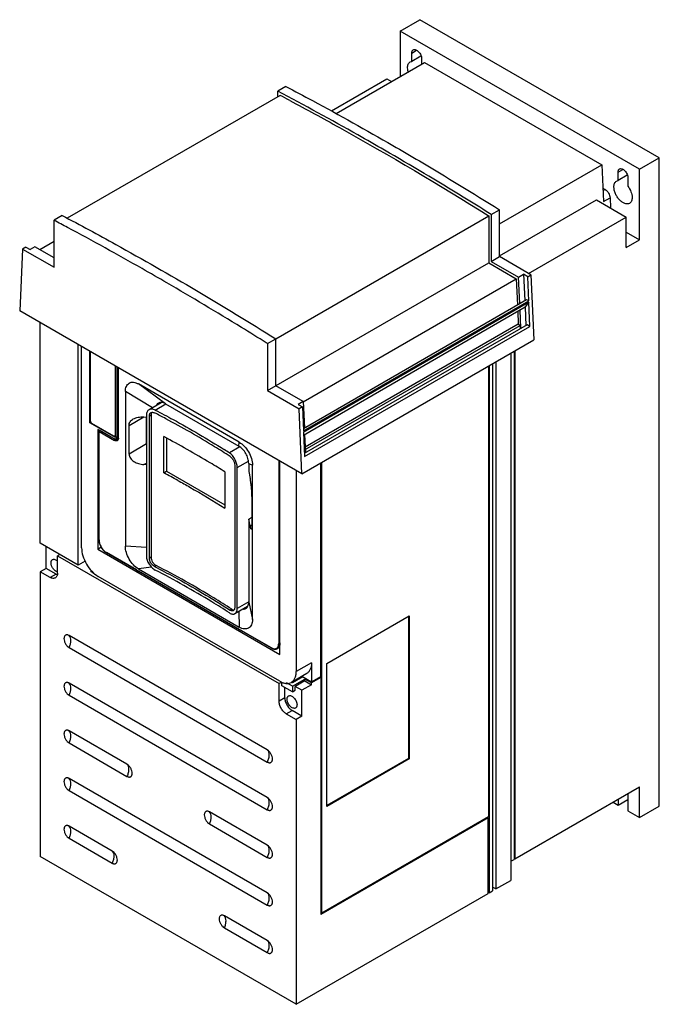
# Model space of a CAD drawing. Header units: millimetres. Extents: x 42 to 316, y 38 to 460.
import ezdxf

# ---------------------------------------------------------------- set-up
doc = ezdxf.new("R2010")
doc.units = ezdxf.units.MM
doc.header["$LTSCALE"] = 32.414372
doc.layers.get('0').update_dxf_attribs({"linetype": 'CONTINUOUS'})

msp = doc.modelspace()

# ---------------------------------------------------------------- linework, layer by layer
at = {"color": 7, "linetype": 'Continuous'}
for p, q in [((204.52, 455.2), (213, 460.1)), ((315.53, 400.91), (213, 460.1)), ((204.52, 455.2), (204.52, 435.74)), ((307.05, 396.01), (204.52, 455.2)), ((209.47, 445.81), (211.56, 447.02)), ((209.47, 442.23), (209.47, 445.81)), ((213.4, 444.5), (209.47, 442.23)), ((213.71, 443.36), (213.71, 441.04)), ((177.09, 419.9), (215.01, 441.79)), ((208.84, 442), (209.47, 442.23)), ((215.01, 441.79), (290.9, 397.98)), ((175.04, 421.03), (198.86, 434.79)), ((198.86, 434.79), (200.87, 433.63)), ((155.59, 431.53), (152.05, 429.49)), ((153.11, 427.7), (61.91, 375.05)), ((152.05, 427.09), (152.05, 429.49)), ((307.05, 396.01), (315.53, 400.91)), ((315.53, 123.29), (315.53, 400.91)), ((247.09, 372.69), (290.9, 397.98)), ((290.9, 397.98), (291.6, 382.19)), ((297.86, 394.78), (299.95, 395.99)), ((297.86, 391.2), (297.86, 394.78)), ((301.79, 393.47), (297.86, 391.2)), ((302.1, 392.33), (302.1, 388.75)), ((307.05, 365.8), (307.05, 396.01)), ((297.23, 390.97), (297.86, 391.2)), ((291.34, 387.93), (292.31, 387.37)), ((292.31, 387.37), (291.39, 386.84)), ((291.6, 382.19), (294.43, 383.83)), ((294.43, 383.83), (294.62, 379.5)), ((247.09, 358.94), (288.66, 382.94)), ((288.66, 382.94), (301.39, 375.59)), ((59.77, 376.21), (56.24, 374.17)), ((151.25, 323.42), (242.49, 376.1)), ((242.27, 376.24), (242.49, 376.1)), ((242.27, 376.24), (242.49, 376.1)), ((242.49, 376.1), (242.49, 355.96)), ((243.55, 376.66), (242.81, 377.13)), ((243.55, 376.66), (242.81, 377.12)), ((243.55, 376.66), (247.09, 378.7)), ((243.55, 376.66), (243.55, 356.57)), ((247.09, 358.61), (247.09, 378.7)), ((259.53, 351.43), (301.39, 375.59)), ((301.39, 362.53), (301.39, 375.59)), ((56.24, 354.08), (56.24, 374.17)), ((301.39, 369.06), (307.05, 365.8)), ((48.07, 362.88), (45.95, 361.65)), ((56.24, 358.16), (48.07, 362.88)), ((50.14, 361.68), (56.24, 365.21)), ((301.39, 362.53), (307.05, 365.8)), ((42.76, 361.86), (41.53, 335.38)), ((44.18, 362.68), (42.76, 361.86)), ((42.76, 361.86), (56.24, 354.08)), ((44.18, 362.68), (45.95, 361.65)), ((243.55, 356.57), (247.09, 358.61)), ((260.56, 350.83), (247.09, 358.61)), ((147.74, 301.25), (242.49, 355.96)), ((242.49, 355.96), (254.25, 349.17)), ((243.55, 356.57), (255.26, 349.81)), ((255.26, 349.81), (257.38, 351.04)), ((257.38, 351.04), (257.88, 339.79)), ((259.15, 350.01), (257.38, 351.04)), ((259.15, 350.01), (260.56, 350.83)), ((260.56, 350.83), (261.8, 322.93)), ((163.01, 296.49), (254.25, 349.17)), ((254.25, 349.17), (254.75, 337.99)), ((255.75, 338.57), (255.26, 349.81)), ((259.6, 339.71), (259.15, 350.01)), ((163.04, 285.04), (258.67, 340.25)), ((163.08, 283.98), (259.6, 339.71)), ((163.11, 283.44), (259.63, 339.17)), ((259.63, 339.17), (258.14, 337.05)), ((258.67, 340.25), (259.6, 339.71)), ((260.09, 328.76), (259.63, 339.17)), ((162.45, 265.57), (41.53, 335.38)), ((163.16, 282.21), (258.14, 337.05)), ((254.87, 335.16), (255.11, 329.77)), ((256.22, 327.96), (255.88, 335.74)), ((258, 336.97), (258.35, 329.18)), ((50.37, 235.85), (50.37, 330.28)), ((163.51, 274.43), (259.04, 329.58)), ((163.84, 277.08), (255.11, 329.77)), ((163.88, 276.08), (255.86, 329.19)), ((255.11, 329.77), (255.86, 329.19)), ((255.86, 329.19), (255.86, 327.74)), ((259.04, 329.58), (260.09, 328.76)), ((163.57, 273.04), (260.09, 328.76)), ((66.63, 226.46), (66.63, 320.89)), ((147.74, 321.34), (147.16, 321.71)), ((147.74, 321.34), (147.16, 321.7)), ((147.74, 321.34), (151.27, 323.38)), ((147.74, 321.34), (147.74, 301.25)), ((151.27, 303.29), (151.27, 323.38)), ((162.45, 265.57), (261.8, 322.93)), ((68.05, 233.93), (68.05, 320.07)), ((71.62, 287.39), (71.62, 318.01)), ((71.87, 288.19), (71.87, 317.87)), ((251.9, 317.21), (251.9, 91.45)), ((253.31, 318.03), (253.31, 100.43)), ((253.66, 318.23), (253.66, 100.64)), ((244.12, 312.72), (244.12, 86.96)), ((245.53, 313.54), (245.53, 87.78)), ((82.4, 311.78), (82.4, 282.1)), ((82.51, 311.72), (82.51, 281.1)), ((83.22, 311.31), (83.22, 281.51)), ((83.73, 280.96), (83.73, 311.02)), ((83.82, 280.84), (83.82, 310.97)), ((242.35, 311.7), (242.35, 118.76)), ((242.7, 311.9), (242.7, 86.14)), ((103.93, 295.6), (92.44, 304.07)), ((135.58, 279.17), (92.44, 304.07)), ((86.79, 300.8), (86.79, 234.62)), ((98.41, 293.91), (86.79, 300.8)), ((147.74, 301.25), (161.21, 293.47)), ((162.98, 296.54), (151.27, 303.29)), ((102.11, 296.04), (96.94, 293.06)), ((99.59, 292.9), (104.1, 295.5)), ((103.93, 295.6), (135.4, 277.43)), ((162.98, 296.54), (160.86, 295.31)), ((160.86, 295.31), (162.63, 294.29)), ((162.98, 296.54), (163.48, 285.29)), ((162.63, 294.29), (161.21, 293.47)), ((162.45, 265.57), (161.21, 293.47)), ((162.63, 294.29), (163.08, 283.98)), ((71.97, 287.6), (71.62, 287.39)), ((82.51, 281.1), (71.62, 287.39)), ((71.97, 287.6), (71.97, 287.76)), ((72.12, 287.51), (71.97, 287.6)), ((81.84, 281.78), (72.43, 287.21)), ((88.36, 286.32), (94.65, 289.95)), ((94.65, 289.95), (95.84, 289.87)), ((95.8, 278.37), (95.8, 289.87)), ((95.84, 290.73), (95.84, 230.39)), ((97.08, 290.38), (97.79, 290.79)), ((97.08, 229.47), (97.08, 290.38)), ((97.79, 290.79), (97.79, 229.88)), ((74.98, 284.63), (74.98, 233.27)), ((81.8, 280.7), (74.98, 284.63)), ((75.46, 284.03), (75.54, 284.23)), ((75.46, 237.4), (75.46, 284.03)), ((75.54, 283.74), (75.46, 284.03)), ((82.4, 280.27), (75.54, 284.23)), ((75.54, 237.28), (75.54, 283.74)), ((75.54, 283.74), (82.19, 279.9)), ((88.36, 274.07), (88.36, 286.32)), ((163.11, 283.44), (163.57, 273.04)), ((82.51, 281.51), (82.16, 281.71)), ((82.48, 281.88), (82.24, 281.74)), ((82.51, 282.17), (82.4, 282.1)), ((83.6, 280.96), (82.4, 280.27)), ((83.73, 281.13), (82.8, 280.6)), ((83.73, 281.81), (83.22, 281.51)), ((83.6, 280.96), (83.52, 281.01)), ((83.82, 280.84), (83.73, 280.96)), ((95.8, 278.37), (88.36, 274.07)), ((103.27, 265.99), (103.27, 281.51)), ((104.46, 280.86), (104.46, 266.68)), ((135.4, 277.43), (135.58, 279.17)), ((163.6, 282.47), (163.95, 274.68)), ((135.87, 277.1), (131.41, 274.53)), ((94.65, 269.54), (95.84, 270.22)), ((134.73, 268.27), (139.55, 271.06)), ((139.64, 270.08), (139.64, 266.53)), ((139.64, 270.08), (141.23, 269.37)), ((152.48, 271.33), (152.48, 192.86)), ((152.99, 192.96), (152.99, 271.03)), ((153.04, 188.2), (153.04, 271)), ((170.58, 178.82), (170.58, 270.26)), ((170.93, 77.53), (170.93, 270.47)), ((95.84, 269.46), (94.65, 269.54)), ((103.27, 265.99), (104.46, 266.68)), ((103.27, 265.99), (103.29, 265.99)), ((103.27, 265.99), (103.29, 265.99)), ((104.46, 266.68), (129.44, 252.26)), ((129.44, 266.4), (129.44, 250.89)), ((133.64, 269.28), (133.64, 208.37)), ((134.73, 207.93), (134.73, 268.27)), ((139.64, 266.53), (140.26, 263.62)), ((141.23, 203.19), (141.23, 269.37)), ((159.97, 267), (159.97, 180.86)), ((141.04, 255.91), (141.04, 243.66)), ((141.04, 246.92), (139.64, 246.12)), ((139.64, 246.12), (139.64, 210.64)), ((140.26, 243.21), (139.64, 246.12)), ((141.04, 243.66), (140.26, 243.21)), ((75.54, 237.28), (75.46, 237.4)), ((66.63, 226.46), (50.37, 235.85)), ((52.84, 225.11), (52.84, 234.42)), ((74.98, 233.27), (76.46, 234.26)), ((74.98, 233.27), (153.04, 188.2)), ((95.84, 233.98), (86.79, 234.62)), ((58.68, 231.05), (57.72, 230.5)), ((57.72, 223.03), (57.72, 230.5)), ((57.72, 230.5), (152.62, 175.72)), ((69.53, 228.13), (66.63, 226.46)), ((78.72, 231.75), (78.65, 231.89)), ((91.57, 224.43), (78.65, 231.89)), ((91.63, 224.3), (78.72, 231.75)), ((97.79, 229.88), (97.08, 229.47)), ((52.84, 225.11), (50.37, 223.68)), ((50.37, 223.68), (50.37, 101.66)), ((54.61, 221.23), (50.37, 223.68)), ((57.09, 222.66), (52.84, 225.11)), ((72.22, 223.6), (72.22, 224.3)), ((73.47, 222.88), (72.22, 223.6)), ((91.57, 224.43), (91.63, 224.3)), ((91.83, 224.16), (91.79, 224.29)), ((91.83, 224.16), (91.83, 224.16)), ((98.05, 225.57), (92.44, 224.83)), ((92.44, 224.83), (135.58, 199.92)), ((92.51, 223.74), (92.45, 223.87)), ((135.57, 198.98), (92.45, 223.87)), ((135.63, 198.84), (92.51, 223.74)), ((99.33, 225.87), (100.04, 226.28)), ((57.09, 222.66), (54.61, 221.23)), ((152.9, 176.78), (75.12, 221.68)), ((132.35, 207.63), (131.65, 207.22)), ((139.06, 208.75), (133.76, 205.69)), ((139.64, 210.77), (134.73, 207.93)), ((135.43, 206.65), (135.58, 199.92)), ((139.64, 210.64), (141.23, 203.19)), ((173.05, 184.29), (208.41, 204.7)), ((208.05, 204.5), (208.05, 143.67)), ((208.41, 204.7), (208.41, 143.46)), ((135.63, 198.84), (135.57, 198.98)), ((136.31, 198.49), (136.23, 198.63)), ((136.31, 198.49), (136.31, 198.49)), ((149.37, 191.07), (136.45, 198.52)), ((136.51, 198.38), (136.45, 198.52)), ((149.43, 190.93), (136.51, 198.38)), ((147.6, 147.31), (62.74, 196.3)), ((62.74, 191.14), (147.6, 142.15)), ((149.37, 191.07), (149.43, 190.93)), ((152.9, 192.16), (152.99, 192.96)), ((153.04, 192.76), (152.9, 192.16)), ((153.04, 193.17), (152.99, 192.96)), ((166.55, 184.66), (159.97, 180.86)), ((166.55, 184.66), (166.55, 176.49)), ((173.05, 123.05), (173.05, 184.29)), ((164.48, 180.08), (157.9, 176.28)), ((162.87, 178.61), (158.35, 176)), ((158.35, 174.61), (163.65, 177.67)), ((162.41, 178.88), (166.55, 176.49)), ((166.55, 176), (163.65, 177.67)), ((163.65, 176.94), (163.65, 177.67)), ((166.55, 176.49), (170.58, 178.82)), ((170.58, 178.33), (166.55, 176)), ((170.15, 178.57), (170.58, 178.33)), ((170.58, 178.33), (170.58, 76.8)), ((147.6, 126.9), (62.74, 175.89)), ((153.78, 176.38), (152.62, 175.72)), ((152.62, 168.24), (152.62, 175.72)), ((153.89, 174.74), (153.89, 176.33)), ((158.35, 172.16), (153.89, 174.74)), ((155.09, 169.67), (155.09, 174.04)), ((158.35, 174.61), (155.87, 176.04)), ((158.35, 176), (157.89, 176.26)), ((158.35, 174.61), (158.35, 172.16)), ((163.65, 176.94), (159.55, 174.57)), ((162.45, 172.9), (159.55, 174.57)), ((159.55, 172.86), (159.55, 174.57)), ((166.55, 175.27), (162.45, 172.9)), ((163.65, 176.94), (166.55, 175.27)), ((166.55, 175.27), (166.55, 176)), ((62.74, 170.72), (147.6, 121.73)), ((155.09, 169.67), (152.62, 168.24)), ((158.35, 172.16), (159.55, 172.86)), ((162.45, 161.83), (162.45, 172.9)), ((155.73, 162.86), (158.2, 164.28)), ((155.73, 162.86), (159.97, 160.41)), ((162.45, 161.83), (158.2, 164.28)), ((162.45, 161.83), (159.97, 160.41)), ((159.97, 160.41), (159.97, 38.38)), ((87.49, 141.19), (62.74, 155.47)), ((62.74, 150.31), (87.49, 136.02)), ((208.05, 143.67), (173.05, 123.46)), ((208.41, 143.46), (173.05, 123.05)), ((208.05, 143.67), (208.41, 143.46)), ((147.6, 86.07), (62.74, 135.06)), ((253.66, 100.64), (307.05, 131.46)), ((307.05, 118.4), (307.05, 131.46)), ((62.74, 129.9), (147.6, 80.91)), ((302.1, 127.78), (302.1, 121.25)), ((295.74, 124.93), (297.86, 123.7)), ((297.86, 126.15), (297.86, 123.7)), ((297.86, 123.7), (302.1, 126.15)), ((307.05, 118.4), (315.53, 123.29)), ((147.6, 106.49), (122.85, 120.77)), ((242.28, 118.19), (170.58, 76.8)), ((170.93, 77.53), (242.35, 118.76)), ((242.28, 118.19), (241.82, 118.46)), ((242.28, 85.9), (242.28, 118.19)), ((302.1, 121.25), (307.05, 118.4)), ((81.13, 104.04), (62.74, 114.65)), ((122.85, 115.61), (147.6, 101.32)), ((62.74, 109.49), (81.13, 98.87)), ((159.97, 38.38), (50.37, 101.66)), ((251.9, 99.62), (253.31, 100.43)), ((253.66, 100.64), (253.31, 100.84)), ((245.53, 87.78), (244.12, 88.59)), ((245.53, 87.78), (251.9, 91.45)), ((159.97, 38.38), (242.28, 85.9)), ((242.7, 86.14), (242.28, 86.39)), ((242.7, 86.14), (244.12, 86.96)), ((147.6, 65.66), (129.21, 76.27)), ((170.58, 77.73), (170.93, 77.53)), ((129.21, 71.11), (147.6, 60.5))]:
    msp.add_line(p, q, dxfattribs=at)
for points in [[(91.63, 224.3), (91.69, 224.26), (91.83, 224.16)], [(136.31, 198.49), (136.45, 198.42), (136.51, 198.38)]]:
    msp.add_lwpolyline(points, dxfattribs=at)
for centre, radius, start, end in [((-468.33, -747.85), 1329.7, 61.93776, 62.13707), ((-565.15, -803.72), 1331.74, 61.90198, 62.1865), ((-85.78, -67.89), 404.43, 61.9986, 62.7607), ((84.48, 282.48), 1.75, 239.9574, 244.4797), ((100.77, 278.37), 4.97, 180.0322, 184.3152), ((-57.74, -18.16), 348.49, 57.1272, 57.5717), ((-82.36, -86.79), 398.64, 61.2693, 62.244), ((90.41, 222.44), 2.3, 57.6309, 59.7308), ((97.92, 233.26), 10.87, 235.6533, 236.2097), ((97.74, 232.79), 10.45, 235.5862, 239.9728), ((97.66, 232.87), 10.4, 236.1972, 238.4932), ((97.36, 232.38), 9.82, 238.5012, 239.991), ((140.26, 207.1), 9.38, 239.9982, 241.535), ((140.05, 206.72), 8.95, 241.5346, 243.1205), ((139.86, 206.35), 8.53, 243.1205, 244.7575), ((134.06, 194), 5.12, 64.016, 64.9666), ((151.38, 194.55), 4.02, 239.9956, 241.5138)]:
    msp.add_arc(centre, radius, start, end, dxfattribs=at)
for points, knots in [([(209.47, 445.81), (209.47, 446.1), (209.53, 446.52), (209.81, 446.97), (209.99, 447.13), (210.09, 447.18)], [0, 0, 0, 0, 0.547767, 0.781656, 1, 1, 1, 1]), ([(210.09, 447.18), (210.24, 447.27), (210.62, 447.37), (211.22, 447.25), (211.84, 446.91), (212.65, 446.19), (213.42, 445.01), (213.71, 443.9), (213.71, 443.36)], [0, 0, 0, 0, 0.087138, 0.186851, 0.304531, 0.438668, 0.730082, 1, 1, 1, 1]), ([(207.7, 439.48), (207.7, 439.76), (207.74, 440.29), (207.96, 441.02), (208.32, 441.61), (208.66, 441.9), (208.84, 442)], [0, 0, 0, 0, 0.289718, 0.54906, 0.782169, 1, 1, 1, 1]), ([(207.95, 437.76), (207.91, 437.91), (207.77, 438.48), (207.7, 439.06), (207.7, 439.48)], [0, 0, 0, 0, 0.263285, 1, 1, 1, 1]), ([(155.59, 431.53), (159.41, 429.51), (174.78, 421.31), (189.99, 412.8), (201.34, 406.25)], [0, 0, 0, 0, 0.247939, 1, 1, 1, 1]), ([(197.8, 404.21), (194, 406.41), (178.87, 415.05), (163.58, 423.41), (152.05, 429.49)], [0, 0, 0, 0, 0.252065, 1, 1, 1, 1]), ([(157.2, 425.53), (164.32, 421.73), (193.1, 406.05), (221.32, 389.35), (242.27, 376.24)], [0, 0, 0, 0, 0.246254, 1, 1, 1, 1]), ([(201.34, 406.25), (205.16, 404.05), (220.54, 395.07), (235.75, 385.81), (247.09, 378.7)], [0, 0, 0, 0, 0.248025, 1, 1, 1, 1]), ([(242.81, 377.13), (239.07, 379.47), (224.19, 388.7), (209.15, 397.66), (197.8, 404.21)], [0, 0, 0, 0, 0.251946, 1, 1, 1, 1]), ([(297.86, 394.78), (297.86, 395.07), (297.92, 395.49), (298.19, 395.94), (298.38, 396.1), (298.48, 396.15)], [0, 0, 0, 0, 0.547767, 0.781656, 1, 1, 1, 1]), ([(298.48, 396.15), (298.63, 396.24), (299, 396.34), (299.61, 396.22), (300.23, 395.88), (301.04, 395.16), (301.8, 393.98), (302.1, 392.87), (302.1, 392.33)], [0, 0, 0, 0, 0.087138, 0.186851, 0.304531, 0.438668, 0.730082, 1, 1, 1, 1]), ([(296.09, 388.45), (296.09, 388.73), (296.13, 389.26), (296.35, 389.99), (296.71, 390.58), (297.05, 390.87), (297.23, 390.97)], [0, 0, 0, 0, 0.289718, 0.54906, 0.782169, 1, 1, 1, 1]), ([(302.73, 381.44), (302.45, 381.29), (301.76, 381.11), (300.65, 381.33), (299.52, 381.95), (298.43, 382.92), (297.47, 384.15), (296.71, 385.54), (296.22, 386.99), (296.09, 387.98), (296.09, 388.45)], [0, 0, 0, 0, 0.08693, 0.1864, 0.303788, 0.4376, 0.582099, 0.729418, 0.87117, 1, 1, 1, 1]), ([(302.1, 388.75), (302.64, 388.03), (303.48, 386.5), (303.87, 384.78), (303.87, 383.96)], [0, 0, 0, 0, 0.523806, 1, 1, 1, 1]), ([(292.31, 387.37), (292.6, 387.2), (293.15, 386.74), (293.8, 385.87), (294.26, 384.88), (294.41, 384.17), (294.43, 383.83)], [0, 0, 0, 0, 0.235746, 0.496792, 0.759572, 1, 1, 1, 1]), ([(303.87, 383.96), (303.87, 383.68), (303.83, 383.15), (303.61, 382.43), (303.25, 381.83), (302.91, 381.55), (302.73, 381.44)], [0, 0, 0, 0, 0.289641, 0.549111, 0.782236, 1, 1, 1, 1]), ([(59.77, 376.21), (67.44, 372.17), (98.43, 355.43), (128.77, 337.49), (151.27, 323.38)], [0, 0, 0, 0, 0.245967, 1, 1, 1, 1]), ([(104.59, 347.39), (101.05, 349.44), (86.99, 357.52), (72.78, 365.35), (62.08, 371.07)], [0, 0, 0, 0, 0.25191, 1, 1, 1, 1]), ([(147.16, 321.71), (143.62, 323.92), (129.54, 332.66), (115.31, 341.17), (104.59, 347.39)], [0, 0, 0, 0, 0.251834, 1, 1, 1, 1]), ([(86.79, 300.8), (86.79, 301.21), (86.85, 301.98), (87.16, 303.04), (87.69, 303.9), (88.42, 304.51), (89.31, 304.84), (90.32, 304.86), (91.39, 304.6), (92.09, 304.27), (92.44, 304.07)], [0, 0, 0, 0, 0.144889, 0.274536, 0.391115, 0.500002, 0.608889, 0.725467, 0.855113, 1, 1, 1, 1]), ([(100.93, 295.89), (100.77, 295.8), (100.46, 295.55), (100.23, 295.24), (100.13, 295.06)], [0, 0, 0, 0, 0.487713, 1, 1, 1, 1]), ([(103.93, 295.6), (103.67, 295.75), (103.15, 296), (102.34, 296.19), (101.59, 296.17), (101.13, 296.01), (100.93, 295.89)], [0, 0, 0, 0, 0.289767, 0.549052, 0.782216, 1, 1, 1, 1]), ([(96.94, 293.06), (96.77, 292.95), (96.44, 292.69), (96.09, 292.14), (95.88, 291.47), (95.84, 290.98), (95.84, 290.73)], [0, 0, 0, 0, 0.224204, 0.459765, 0.716547, 1, 1, 1, 1]), ([(99.59, 292.9), (99.36, 293.02), (98.9, 293.21), (98.19, 293.35), (97.52, 293.31), (97.12, 293.16), (96.94, 293.06)], [0, 0, 0, 0, 0.284926, 0.543375, 0.779073, 1, 1, 1, 1]), ([(97.08, 290.38), (97.08, 290.54), (97.11, 290.83), (97.23, 291.23), (97.44, 291.56), (97.64, 291.72), (97.74, 291.78)], [0, 0, 0, 0, 0.283757, 0.540722, 0.776013, 1, 1, 1, 1]), ([(97.74, 291.78), (97.85, 291.84), (98.09, 291.93), (98.49, 291.95), (98.91, 291.87), (99.19, 291.76), (99.33, 291.68)], [0, 0, 0, 0, 0.220686, 0.45611, 0.714771, 1, 1, 1, 1]), ([(97.97, 291.67), (97.94, 291.61), (97.83, 291.33), (97.79, 291.02), (97.79, 290.79)], [0, 0, 0, 0, 0.231971, 1, 1, 1, 1]), ([(98.13, 291.91), (98.11, 291.89), (98.06, 291.82), (98.01, 291.73), (97.97, 291.67)], [0, 0, 0, 0, 0.245051, 1, 1, 1, 1]), ([(99.59, 292.9), (102.16, 291.57), (112.2, 286.26), (122, 280.52), (129.14, 275.98)], [0, 0, 0, 0, 0.254862, 1, 1, 1, 1]), ([(71.87, 288.19), (71.87, 288.09), (71.9, 287.9), (72.02, 287.62), (72.2, 287.38), (72.35, 287.25), (72.43, 287.21)], [0, 0, 0, 0, 0.237241, 0.500001, 0.76276, 1, 1, 1, 1]), ([(88.36, 286.32), (88.36, 286.6), (88.45, 287.16), (88.85, 287.93), (89.45, 288.58), (89.94, 288.92), (90.2, 289.08)], [0, 0, 0, 0, 0.241088, 0.484882, 0.737199, 1, 1, 1, 1]), ([(90.2, 289.08), (90.85, 289.45), (91.95, 289.81), (93.47, 289.99), (94.26, 289.98), (94.65, 289.95)], [0, 0, 0, 0, 0.486656, 0.741244, 1, 1, 1, 1]), ([(131.65, 273.03), (129.45, 274.45), (120.45, 280.13), (111.19, 285.42), (104.1, 289.19)], [0, 0, 0, 0, 0.245368, 1, 1, 1, 1]), ([(75.63, 284.26), (75.62, 284.26), (75.59, 284.25), (75.56, 284.24), (75.54, 284.23)], [0, 0, 0, 0, 0.262083, 1, 1, 1, 1]), ([(81.8, 280.7), (81.97, 280.6), (82.23, 280.49), (82.58, 280.5), (82.73, 280.56), (82.8, 280.6)], [0, 0, 0, 0, 0.54775, 0.781594, 1, 1, 1, 1]), ([(81.84, 281.78), (81.87, 281.76), (81.94, 281.72), (82.05, 281.7), (82.15, 281.7), (82.21, 281.72), (82.24, 281.74)], [0, 0, 0, 0, 0.289702, 0.549088, 0.782216, 1, 1, 1, 1]), ([(82.4, 280.27), (82.34, 280.23), (82.24, 280.12), (82.19, 279.97), (82.19, 279.9)], [0, 0, 0, 0, 0.499998, 1, 1, 1, 1]), ([(83.53, 279.95), (83.46, 279.87), (83.28, 279.73), (82.94, 279.66), (82.56, 279.72), (82.31, 279.83), (82.19, 279.9)], [0, 0, 0, 0, 0.222454, 0.450629, 0.706314, 1, 1, 1, 1]), ([(82.24, 281.74), (82.26, 281.75), (82.31, 281.79), (82.36, 281.88), (82.4, 281.99), (82.4, 282.06), (82.4, 282.1)], [0, 0, 0, 0, 0.217783, 0.45091, 0.710297, 1, 1, 1, 1]), ([(83.4, 280.17), (83.34, 280.13), (83.18, 280.08), (82.93, 280.07), (82.66, 280.13), (82.49, 280.22), (82.4, 280.27)], [0, 0, 0, 0, 0.217751, 0.450894, 0.710465, 1, 1, 1, 1]), ([(82.8, 280.6), (82.87, 280.64), (82.99, 280.74), (83.17, 281.04), (83.22, 281.32), (83.22, 281.51)], [0, 0, 0, 0, 0.218405, 0.452249, 1, 1, 1, 1]), ([(83.73, 280.96), (83.73, 280.86), (83.71, 280.69), (83.65, 280.45), (83.54, 280.28), (83.45, 280.2), (83.4, 280.17)], [0, 0, 0, 0, 0.325019, 0.595743, 0.815657, 1, 1, 1, 1]), ([(83.82, 280.84), (83.82, 280.77), (83.8, 280.51), (83.73, 280.25), (83.64, 280.09)], [0, 0, 0, 0, 0.276267, 1, 1, 1, 1]), ([(129.44, 266.4), (127.35, 267.73), (118.78, 273.03), (110, 277.97), (103.27, 281.51)], [0, 0, 0, 0, 0.245671, 1, 1, 1, 1]), ([(135.58, 279.17), (136.38, 278.7), (137.9, 277.42), (139.67, 275), (140.89, 272.25), (141.23, 270.3), (141.23, 269.37)], [0, 0, 0, 0, 0.237228, 0.499999, 0.762771, 1, 1, 1, 1]), ([(134.73, 268.27), (134.73, 268.86), (134.52, 270.08), (133.82, 271.83), (132.79, 273.38), (131.89, 274.22), (131.41, 274.53)], [0, 0, 0, 0, 0.23929, 0.503993, 0.766389, 1, 1, 1, 1]), ([(139.64, 270.08), (139.64, 270.78), (139.38, 272.24), (138.47, 274.31), (137.14, 276.12), (136, 277.08), (135.4, 277.43)], [0, 0, 0, 0, 0.237218, 0.499994, 0.762776, 1, 1, 1, 1]), ([(88.36, 274.07), (88.36, 273.76), (88.47, 273.13), (88.93, 272.26), (89.62, 271.49), (90.76, 270.62), (92.45, 269.87), (93.91, 269.59), (94.65, 269.54)], [0, 0, 0, 0, 0.109981, 0.225555, 0.347225, 0.473829, 0.73515, 1, 1, 1, 1]), ([(131.65, 273.03), (131.93, 272.84), (132.47, 272.34), (133.09, 271.41), (133.52, 270.36), (133.64, 269.63), (133.64, 269.28)], [0, 0, 0, 0, 0.233604, 0.496081, 0.760778, 1, 1, 1, 1]), ([(109.26, 262.78), (111, 261.83), (117.81, 258.02), (124.51, 254.01), (129.44, 250.89)], [0, 0, 0, 0, 0.25342, 1, 1, 1, 1]), ([(141.04, 255.91), (141.04, 256.6), (140.98, 258.03), (140.8, 260.09), (140.57, 261.97), (140.37, 263.12), (140.26, 263.62)], [0, 0, 0, 0, 0.267934, 0.550872, 0.801338, 1, 1, 1, 1]), ([(140.81, 241.84), (140.8, 241.83), (140.78, 241.82), (140.75, 241.83), (140.72, 241.85), (140.67, 241.91), (140.61, 242.01), (140.55, 242.16), (140.48, 242.36), (140.4, 242.61), (140.33, 242.9), (140.29, 243.1), (140.26, 243.21)], [0, 0, 0, 0, 0.019975, 0.040054, 0.064192, 0.094487, 0.176098, 0.286763, 0.425858, 0.59206, 0.783876, 1, 1, 1, 1]), ([(141.04, 243.66), (141.04, 243.41), (141.03, 242.96), (140.99, 242.41), (140.94, 242.06), (140.87, 241.9), (140.83, 241.85), (140.81, 241.84)], [0, 0, 0, 0, 0.407536, 0.710705, 0.903592, 0.962035, 1, 1, 1, 1]), ([(75.46, 237.4), (75.46, 236.86), (75.65, 235.73), (76.35, 234.15), (77.37, 232.76), (78.25, 232.02), (78.72, 231.75)], [0, 0, 0, 0, 0.238472, 0.500003, 0.761532, 1, 1, 1, 1]), ([(75.54, 237.28), (75.54, 236.77), (75.73, 235.69), (76.4, 234.18), (77.38, 232.85), (78.21, 232.14), (78.65, 231.89)], [0, 0, 0, 0, 0.237241, 0.500001, 0.76276, 1, 1, 1, 1]), ([(68.05, 233.93), (68.05, 232.77), (68.48, 230.33), (70, 226.89), (72.22, 223.86), (74.11, 222.26), (75.12, 221.68)], [0, 0, 0, 0, 0.237229, 0.500001, 0.762772, 1, 1, 1, 1]), ([(92.44, 224.83), (91.64, 225.29), (90.12, 226.57), (88.35, 228.99), (87.13, 231.74), (86.79, 233.7), (86.79, 234.62)], [0, 0, 0, 0, 0.237228, 0.499999, 0.762771, 1, 1, 1, 1]), ([(54.97, 227.48), (54.97, 227.63), (54.99, 227.92), (55.11, 228.32), (55.3, 228.64), (55.49, 228.8), (55.59, 228.85)], [0, 0, 0, 0, 0.289545, 0.549137, 0.782278, 1, 1, 1, 1]), ([(55.59, 228.85), (55.73, 228.93), (56.07, 229.03), (56.62, 228.94), (57.19, 228.67), (57.55, 228.39), (57.72, 228.22)], [0, 0, 0, 0, 0.202367, 0.430366, 0.696549, 1, 1, 1, 1]), ([(95.84, 230.39), (95.84, 229.81), (96.07, 228.59), (96.88, 226.9), (98.07, 225.42), (99.07, 224.66), (99.59, 224.39)], [0, 0, 0, 0, 0.235378, 0.496234, 0.759223, 1, 1, 1, 1]), ([(99.33, 225.87), (99.02, 226.04), (98.42, 226.49), (97.71, 227.38), (97.22, 228.39), (97.08, 229.13), (97.08, 229.47)], [0, 0, 0, 0, 0.240734, 0.503693, 0.764598, 1, 1, 1, 1]), ([(97.79, 229.88), (97.79, 229.53), (97.93, 228.8), (98.41, 227.79), (99.12, 226.9), (99.72, 226.44), (100.04, 226.28)], [0, 0, 0, 0, 0.235394, 0.496302, 0.759258, 1, 1, 1, 1]), ([(57.73, 223.55), (57.37, 223.63), (56.64, 224.04), (55.77, 224.99), (55.15, 226.18), (54.97, 227.06), (54.97, 227.48)], [0, 0, 0, 0, 0.216192, 0.477485, 0.751569, 1, 1, 1, 1]), ([(99.33, 225.87), (102.16, 224.42), (113.15, 218.6), (123.87, 212.25), (131.65, 207.22)], [0, 0, 0, 0, 0.255367, 1, 1, 1, 1]), ([(131.41, 206.02), (128.9, 207.65), (118.52, 214.16), (107.82, 220.15), (99.59, 224.39)], [0, 0, 0, 0, 0.244738, 1, 1, 1, 1]), ([(132.35, 207.63), (129.8, 209.28), (119.27, 215.9), (108.39, 221.98), (100.04, 226.28)], [0, 0, 0, 0, 0.244656, 1, 1, 1, 1]), ([(56.81, 221.02), (56.67, 220.93), (56.33, 220.81), (55.78, 220.8), (55.19, 220.94), (54.81, 221.12), (54.61, 221.23)], [0, 0, 0, 0, 0.217784, 0.450912, 0.710298, 1, 1, 1, 1]), ([(57.72, 223.03), (57.72, 222.81), (57.69, 222.38), (57.52, 221.8), (57.23, 221.33), (56.96, 221.1), (56.81, 221.02)], [0, 0, 0, 0, 0.289703, 0.54909, 0.782217, 1, 1, 1, 1]), ([(57.09, 222.66), (57.13, 222.64), (57.3, 222.55), (57.47, 222.46), (57.6, 222.41)], [0, 0, 0, 0, 0.258075, 1, 1, 1, 1]), ([(133.06, 207.02), (132.97, 206.96), (132.75, 206.89), (132.39, 206.89), (132.02, 207), (131.77, 207.14), (131.65, 207.22)], [0, 0, 0, 0, 0.214357, 0.444952, 0.705003, 1, 1, 1, 1]), ([(132.35, 207.63), (132.44, 207.57), (132.74, 207.39), (133.1, 207.29), (133.36, 207.31)], [0, 0, 0, 0, 0.283883, 1, 1, 1, 1]), ([(133.64, 208.37), (133.64, 208.22), (133.62, 207.93), (133.51, 207.54), (133.33, 207.22), (133.15, 207.07), (133.06, 207.02)], [0, 0, 0, 0, 0.296287, 0.558072, 0.788971, 1, 1, 1, 1]), ([(133.76, 205.69), (133.92, 205.78), (134.21, 206.03), (134.51, 206.55), (134.69, 207.2), (134.73, 207.68), (134.73, 207.93)], [0, 0, 0, 0, 0.210633, 0.44161, 0.703376, 1, 1, 1, 1]), ([(137.39, 207.61), (137.57, 207.62), (137.92, 207.67), (138.25, 207.81), (138.4, 207.89)], [0, 0, 0, 0, 0.510313, 1, 1, 1, 1]), ([(138.4, 207.89), (138.6, 208.01), (138.97, 208.32), (139.36, 208.96), (139.6, 209.76), (139.64, 210.34), (139.64, 210.64)], [0, 0, 0, 0, 0.217782, 0.450942, 0.710228, 1, 1, 1, 1]), ([(131.41, 206.02), (131.62, 205.89), (132.03, 205.67), (132.66, 205.48), (133.25, 205.47), (133.61, 205.6), (133.76, 205.69)], [0, 0, 0, 0, 0.295368, 0.555427, 0.786051, 1, 1, 1, 1]), ([(141.23, 203.19), (141.23, 202.78), (141.17, 202.01), (140.86, 200.95), (140.33, 200.1), (139.6, 199.48), (138.71, 199.16), (137.7, 199.13), (136.63, 199.39), (135.93, 199.72), (135.58, 199.92)], [0, 0, 0, 0, 0.144889, 0.274536, 0.391115, 0.500002, 0.608889, 0.725467, 0.855113, 1, 1, 1, 1]), ([(136.31, 198.49), (136.25, 198.51), (136.02, 198.62), (135.8, 198.75), (135.63, 198.84)], [0, 0, 0, 0, 0.245883, 1, 1, 1, 1]), ([(62.74, 196.3), (62.61, 196.38), (62.33, 196.51), (61.91, 196.61), (61.51, 196.6), (61.15, 196.47), (60.86, 196.23), (60.66, 195.89), (60.53, 195.47), (60.51, 195.17), (60.51, 195.01)], [0, 0, 0, 0, 0.144774, 0.274572, 0.391142, 0.500014, 0.608888, 0.725455, 0.855234, 1, 1, 1, 1]), ([(60.51, 195.01), (60.51, 194.64), (60.65, 193.87), (61.12, 192.78), (61.83, 191.82), (62.43, 191.32), (62.74, 191.14)], [0, 0, 0, 0, 0.23716, 0.49989, 0.762678, 1, 1, 1, 1]), ([(63.45, 194.13), (63.45, 194.55), (63.36, 195.33), (62.99, 196.04), (62.74, 196.3)], [0, 0, 0, 0, 0.542732, 1, 1, 1, 1]), ([(62.74, 191.14), (62.97, 191.63), (63.31, 192.61), (63.45, 193.64), (63.45, 194.13)], [0, 0, 0, 0, 0.524261, 1, 1, 1, 1]), ([(149.43, 190.93), (149.64, 190.81), (150.06, 190.6), (150.73, 190.45), (151.37, 190.47), (151.76, 190.61), (151.93, 190.71)], [0, 0, 0, 0, 0.279319, 0.535109, 0.772509, 1, 1, 1, 1]), ([(149.46, 191.01), (149.67, 190.9), (150.08, 190.72), (150.72, 190.61), (151.3, 190.69), (151.63, 190.88), (151.77, 190.99)], [0, 0, 0, 0, 0.290625, 0.547809, 0.779067, 1, 1, 1, 1]), ([(151.77, 190.99), (151.89, 191.09), (152.1, 191.33), (152.32, 191.77), (152.45, 192.29), (152.48, 192.67), (152.48, 192.86)], [0, 0, 0, 0, 0.218492, 0.454284, 0.714153, 1, 1, 1, 1]), ([(151.93, 190.71), (152.05, 190.78), (152.28, 190.96), (152.66, 191.42), (152.83, 191.86), (152.9, 192.16)], [0, 0, 0, 0, 0.237867, 0.480793, 1, 1, 1, 1]), ([(152.9, 192.86), (152.84, 192.83), (152.69, 192.8), (152.54, 192.83), (152.48, 192.86)], [0, 0, 0, 0, 0.499999, 1, 1, 1, 1]), ([(152.99, 192.96), (152.98, 192.95), (152.97, 192.91), (152.93, 192.88), (152.9, 192.86)], [0, 0, 0, 0, 0.221261, 1, 1, 1, 1]), ([(166.55, 184.66), (166.55, 184.15), (166.47, 183.19), (166.08, 181.86), (165.42, 180.79), (164.81, 180.27), (164.48, 180.08)], [0, 0, 0, 0, 0.289776, 0.54907, 0.782226, 1, 1, 1, 1]), ([(157.9, 176.28), (158.23, 176.47), (158.85, 176.99), (159.5, 178.06), (159.9, 179.39), (159.97, 180.35), (159.97, 180.86)], [0, 0, 0, 0, 0.217774, 0.45093, 0.710224, 1, 1, 1, 1]), ([(62.74, 175.89), (62.61, 175.97), (62.33, 176.1), (61.91, 176.2), (61.51, 176.19), (61.15, 176.06), (60.86, 175.82), (60.66, 175.48), (60.53, 175.06), (60.51, 174.76), (60.51, 174.6)], [0, 0, 0, 0, 0.144774, 0.274572, 0.391142, 0.500014, 0.608888, 0.725455, 0.855234, 1, 1, 1, 1]), ([(60.51, 174.6), (60.51, 174.23), (60.65, 173.46), (61.12, 172.37), (61.83, 171.41), (62.43, 170.91), (62.74, 170.72)], [0, 0, 0, 0, 0.23716, 0.49989, 0.762678, 1, 1, 1, 1]), ([(63.45, 173.71), (63.45, 174.13), (63.36, 174.92), (62.99, 175.63), (62.74, 175.89)], [0, 0, 0, 0, 0.542732, 1, 1, 1, 1]), ([(62.74, 170.72), (62.97, 171.22), (63.31, 172.19), (63.45, 173.22), (63.45, 173.71)], [0, 0, 0, 0, 0.524261, 1, 1, 1, 1]), ([(152.9, 176.78), (153.34, 176.52), (154.21, 176.11), (155.55, 175.78), (156.81, 175.82), (157.57, 176.09), (157.9, 176.28)], [0, 0, 0, 0, 0.289775, 0.549069, 0.782225, 1, 1, 1, 1]), ([(155.09, 169.67), (155.09, 169.16), (155.28, 168.09), (155.95, 166.58), (156.93, 165.24), (157.76, 164.54), (158.2, 164.28)], [0, 0, 0, 0, 0.237241, 0.500001, 0.76276, 1, 1, 1, 1]), ([(156.08, 169.1), (156.08, 169.25), (156.11, 169.54), (156.22, 169.94), (156.42, 170.26), (156.61, 170.42), (156.7, 170.47)], [0, 0, 0, 0, 0.289545, 0.549137, 0.782278, 1, 1, 1, 1]), ([(159.7, 165.28), (159.55, 165.19), (159.18, 165.1), (158.57, 165.22), (157.95, 165.55), (157.36, 166.08), (156.83, 166.75), (156.42, 167.51), (156.15, 168.31), (156.08, 168.85), (156.08, 169.1)], [0, 0, 0, 0, 0.086927, 0.186392, 0.30378, 0.437587, 0.582083, 0.72939, 0.871174, 1, 1, 1, 1]), ([(156.7, 170.47), (156.85, 170.56), (157.23, 170.66), (157.84, 170.54), (158.46, 170.2), (159.05, 169.67), (159.57, 169), (159.99, 168.24), (160.25, 167.45), (160.33, 166.91), (160.33, 166.65)], [0, 0, 0, 0, 0.086927, 0.186392, 0.30378, 0.437587, 0.582083, 0.72939, 0.871174, 1, 1, 1, 1]), ([(155.73, 162.86), (155.29, 163.11), (154.45, 163.81), (153.48, 165.15), (152.81, 166.66), (152.62, 167.73), (152.62, 168.24)], [0, 0, 0, 0, 0.23724, 0.499999, 0.762759, 1, 1, 1, 1]), ([(160.33, 166.65), (160.33, 166.5), (160.3, 166.21), (160.19, 165.81), (159.99, 165.49), (159.8, 165.34), (159.7, 165.28)], [0, 0, 0, 0, 0.289545, 0.549137, 0.782278, 1, 1, 1, 1]), ([(62.74, 155.47), (62.61, 155.55), (62.33, 155.69), (61.91, 155.79), (61.51, 155.78), (61.15, 155.65), (60.86, 155.41), (60.66, 155.07), (60.53, 154.65), (60.51, 154.34), (60.51, 154.18)], [0, 0, 0, 0, 0.144774, 0.274572, 0.391142, 0.500014, 0.608888, 0.725455, 0.855234, 1, 1, 1, 1]), ([(60.51, 154.18), (60.51, 153.82), (60.65, 153.04), (61.12, 151.96), (61.83, 151), (62.43, 150.49), (62.74, 150.31)], [0, 0, 0, 0, 0.23716, 0.49989, 0.762678, 1, 1, 1, 1]), ([(63.45, 153.3), (63.45, 153.72), (63.36, 154.5), (62.99, 155.22), (62.74, 155.47)], [0, 0, 0, 0, 0.542732, 1, 1, 1, 1]), ([(62.74, 150.31), (62.97, 150.8), (63.31, 151.78), (63.45, 152.81), (63.45, 153.3)], [0, 0, 0, 0, 0.524261, 1, 1, 1, 1]), ([(149.83, 143.44), (149.83, 143.8), (149.7, 144.58), (149.22, 145.66), (148.52, 146.62), (147.91, 147.13), (147.6, 147.31)], [0, 0, 0, 0, 0.237239, 0.499983, 0.762737, 1, 1, 1, 1]), ([(147.6, 147.31), (147.84, 147.05), (148.22, 146.34), (148.3, 145.56), (148.3, 145.14)], [0, 0, 0, 0, 0.457268, 1, 1, 1, 1]), ([(148.3, 145.14), (148.3, 144.65), (148.16, 143.62), (147.82, 142.64), (147.6, 142.15)], [0, 0, 0, 0, 0.475739, 1, 1, 1, 1]), ([(147.6, 142.15), (147.74, 142.07), (148.01, 141.94), (148.44, 141.83), (148.84, 141.84), (149.19, 141.97), (149.48, 142.21), (149.69, 142.55), (149.81, 142.97), (149.83, 143.28), (149.83, 143.44)], [0, 0, 0, 0, 0.144878, 0.274629, 0.391204, 0.500096, 0.608988, 0.72555, 0.855189, 1, 1, 1, 1]), ([(89.73, 137.31), (89.73, 137.68), (89.59, 138.45), (89.11, 139.54), (88.41, 140.5), (87.81, 141), (87.49, 141.19)], [0, 0, 0, 0, 0.237239, 0.499983, 0.762737, 1, 1, 1, 1]), ([(87.49, 141.19), (87.74, 140.93), (88.11, 140.22), (88.2, 139.43), (88.2, 139.01)], [0, 0, 0, 0, 0.457268, 1, 1, 1, 1]), ([(62.74, 135.06), (62.61, 135.14), (62.33, 135.27), (61.91, 135.38), (61.51, 135.37), (61.15, 135.24), (60.86, 134.99), (60.66, 134.65), (60.53, 134.24), (60.51, 133.93), (60.51, 133.77)], [0, 0, 0, 0, 0.144774, 0.274572, 0.391142, 0.500014, 0.608888, 0.725455, 0.855234, 1, 1, 1, 1]), ([(63.45, 132.89), (63.45, 133.31), (63.36, 134.09), (62.99, 134.8), (62.74, 135.06)], [0, 0, 0, 0, 0.542732, 1, 1, 1, 1]), ([(88.2, 139.01), (88.2, 138.52), (88.06, 137.49), (87.71, 136.51), (87.49, 136.02)], [0, 0, 0, 0, 0.475739, 1, 1, 1, 1]), ([(87.49, 136.02), (87.63, 135.94), (87.91, 135.81), (88.33, 135.71), (88.73, 135.72), (89.09, 135.85), (89.37, 136.09), (89.58, 136.43), (89.7, 136.85), (89.73, 137.15), (89.73, 137.31)], [0, 0, 0, 0, 0.144878, 0.274629, 0.391204, 0.500096, 0.608988, 0.72555, 0.855189, 1, 1, 1, 1]), ([(60.51, 133.77), (60.51, 133.4), (60.65, 132.63), (61.12, 131.55), (61.83, 130.59), (62.43, 130.08), (62.74, 129.9)], [0, 0, 0, 0, 0.23716, 0.49989, 0.762678, 1, 1, 1, 1]), ([(62.74, 129.9), (62.97, 130.39), (63.31, 131.37), (63.45, 132.4), (63.45, 132.89)], [0, 0, 0, 0, 0.524261, 1, 1, 1, 1]), ([(149.83, 123.03), (149.83, 123.39), (149.7, 124.16), (149.22, 125.25), (148.52, 126.21), (147.91, 126.71), (147.6, 126.9)], [0, 0, 0, 0, 0.237239, 0.499983, 0.762737, 1, 1, 1, 1]), ([(147.6, 126.9), (147.84, 126.64), (148.22, 125.93), (148.3, 125.15), (148.3, 124.72)], [0, 0, 0, 0, 0.457268, 1, 1, 1, 1]), ([(302.03, 128.46), (302.04, 128.4), (302.08, 128.18), (302.1, 127.95), (302.1, 127.78)], [0, 0, 0, 0, 0.260902, 1, 1, 1, 1]), ([(148.3, 124.72), (148.3, 124.23), (148.16, 123.2), (147.82, 122.23), (147.6, 121.73)], [0, 0, 0, 0, 0.475739, 1, 1, 1, 1]), ([(147.6, 121.73), (147.74, 121.65), (148.01, 121.52), (148.44, 121.42), (148.84, 121.43), (149.19, 121.56), (149.48, 121.8), (149.69, 122.14), (149.81, 122.56), (149.83, 122.87), (149.83, 123.03)], [0, 0, 0, 0, 0.144878, 0.274629, 0.391204, 0.500096, 0.608988, 0.72555, 0.855189, 1, 1, 1, 1]), ([(122.85, 120.77), (122.71, 120.85), (122.43, 120.99), (122.01, 121.09), (121.61, 121.08), (121.26, 120.95), (120.97, 120.71), (120.76, 120.37), (120.64, 119.95), (120.61, 119.64), (120.61, 119.48)], [0, 0, 0, 0, 0.144774, 0.274572, 0.391142, 0.500014, 0.608888, 0.725455, 0.855234, 1, 1, 1, 1]), ([(120.61, 119.48), (120.61, 119.12), (120.75, 118.34), (121.23, 117.26), (121.93, 116.3), (122.53, 115.79), (122.85, 115.61)], [0, 0, 0, 0, 0.23716, 0.49989, 0.762678, 1, 1, 1, 1]), ([(123.56, 118.6), (123.56, 119.02), (123.47, 119.8), (123.09, 120.52), (122.85, 120.77)], [0, 0, 0, 0, 0.542732, 1, 1, 1, 1]), ([(122.85, 115.61), (123.07, 116.1), (123.41, 117.08), (123.56, 118.11), (123.56, 118.6)], [0, 0, 0, 0, 0.524261, 1, 1, 1, 1]), ([(62.74, 114.65), (62.61, 114.73), (62.33, 114.86), (61.91, 114.96), (61.51, 114.95), (61.15, 114.82), (60.86, 114.58), (60.66, 114.24), (60.53, 113.82), (60.51, 113.52), (60.51, 113.36)], [0, 0, 0, 0, 0.144774, 0.274572, 0.391142, 0.500014, 0.608888, 0.725455, 0.855234, 1, 1, 1, 1]), ([(63.45, 112.48), (63.45, 112.9), (63.36, 113.68), (62.99, 114.39), (62.74, 114.65)], [0, 0, 0, 0, 0.542732, 1, 1, 1, 1]), ([(60.51, 113.36), (60.51, 112.99), (60.65, 112.22), (61.12, 111.13), (61.83, 110.17), (62.43, 109.67), (62.74, 109.49)], [0, 0, 0, 0, 0.23716, 0.49989, 0.762678, 1, 1, 1, 1]), ([(62.74, 109.49), (62.97, 109.98), (63.31, 110.96), (63.45, 111.99), (63.45, 112.48)], [0, 0, 0, 0, 0.524261, 1, 1, 1, 1]), ([(149.83, 102.61), (149.83, 102.98), (149.7, 103.75), (149.22, 104.84), (148.52, 105.8), (147.91, 106.3), (147.6, 106.49)], [0, 0, 0, 0, 0.237239, 0.499983, 0.762737, 1, 1, 1, 1]), ([(147.6, 106.49), (147.84, 106.23), (148.22, 105.52), (148.3, 104.73), (148.3, 104.31)], [0, 0, 0, 0, 0.457268, 1, 1, 1, 1]), ([(83.37, 100.16), (83.37, 100.53), (83.23, 101.3), (82.75, 102.39), (82.05, 103.35), (81.45, 103.85), (81.13, 104.04)], [0, 0, 0, 0, 0.237239, 0.499983, 0.762737, 1, 1, 1, 1]), ([(81.13, 104.04), (81.37, 103.78), (81.75, 103.06), (81.84, 102.28), (81.84, 101.86)], [0, 0, 0, 0, 0.457268, 1, 1, 1, 1]), ([(81.84, 101.86), (81.84, 101.37), (81.69, 100.34), (81.35, 99.36), (81.13, 98.87)], [0, 0, 0, 0, 0.475739, 1, 1, 1, 1]), ([(148.3, 104.31), (148.3, 103.82), (148.16, 102.79), (147.82, 101.81), (147.6, 101.32)], [0, 0, 0, 0, 0.475739, 1, 1, 1, 1]), ([(147.6, 101.32), (147.74, 101.24), (148.01, 101.11), (148.44, 101.01), (148.84, 101.02), (149.19, 101.15), (149.48, 101.39), (149.69, 101.73), (149.81, 102.15), (149.83, 102.45), (149.83, 102.61)], [0, 0, 0, 0, 0.144878, 0.274629, 0.391204, 0.500096, 0.608988, 0.72555, 0.855189, 1, 1, 1, 1]), ([(81.13, 98.87), (81.27, 98.79), (81.54, 98.66), (81.97, 98.56), (82.37, 98.57), (82.72, 98.7), (83.01, 98.94), (83.22, 99.28), (83.34, 99.7), (83.37, 100), (83.37, 100.16)], [0, 0, 0, 0, 0.144878, 0.274629, 0.391204, 0.500096, 0.608988, 0.72555, 0.855189, 1, 1, 1, 1]), ([(147.6, 86.07), (147.84, 85.81), (148.22, 85.1), (148.3, 84.32), (148.3, 83.9)], [0, 0, 0, 0, 0.457268, 1, 1, 1, 1]), ([(149.83, 82.2), (149.83, 82.57), (149.7, 83.34), (149.22, 84.43), (148.52, 85.38), (147.91, 85.89), (147.6, 86.07)], [0, 0, 0, 0, 0.237239, 0.499983, 0.762737, 1, 1, 1, 1]), ([(148.3, 83.9), (148.3, 83.41), (148.16, 82.38), (147.82, 81.4), (147.6, 80.91)], [0, 0, 0, 0, 0.475739, 1, 1, 1, 1]), ([(147.6, 80.91), (147.74, 80.83), (148.01, 80.7), (148.44, 80.6), (148.84, 80.61), (149.19, 80.73), (149.48, 80.98), (149.69, 81.32), (149.81, 81.74), (149.83, 82.04), (149.83, 82.2)], [0, 0, 0, 0, 0.144878, 0.274629, 0.391204, 0.500096, 0.608988, 0.72555, 0.855189, 1, 1, 1, 1]), ([(129.21, 76.27), (129.07, 76.35), (128.8, 76.49), (128.37, 76.59), (127.98, 76.58), (127.62, 76.45), (127.33, 76.21), (127.12, 75.87), (127, 75.45), (126.98, 75.14), (126.98, 74.98)], [0, 0, 0, 0, 0.144774, 0.274572, 0.391142, 0.500014, 0.608888, 0.725455, 0.855234, 1, 1, 1, 1]), ([(129.92, 74.1), (129.92, 74.52), (129.83, 75.3), (129.46, 76.02), (129.21, 76.27)], [0, 0, 0, 0, 0.542732, 1, 1, 1, 1]), ([(126.98, 74.98), (126.98, 74.62), (127.11, 73.84), (127.59, 72.76), (128.29, 71.8), (128.89, 71.29), (129.21, 71.11)], [0, 0, 0, 0, 0.23716, 0.49989, 0.762678, 1, 1, 1, 1]), ([(129.21, 71.11), (129.43, 71.6), (129.78, 72.58), (129.92, 73.61), (129.92, 74.1)], [0, 0, 0, 0, 0.524261, 1, 1, 1, 1]), ([(149.83, 61.79), (149.83, 62.15), (149.7, 62.93), (149.22, 64.01), (148.52, 64.97), (147.91, 65.48), (147.6, 65.66)], [0, 0, 0, 0, 0.237239, 0.499983, 0.762737, 1, 1, 1, 1]), ([(147.6, 65.66), (147.84, 65.4), (148.22, 64.69), (148.3, 63.91), (148.3, 63.49)], [0, 0, 0, 0, 0.457268, 1, 1, 1, 1]), ([(148.3, 63.49), (148.3, 63), (148.16, 61.97), (147.82, 60.99), (147.6, 60.5)], [0, 0, 0, 0, 0.475739, 1, 1, 1, 1]), ([(147.6, 60.5), (147.74, 60.42), (148.01, 60.29), (148.44, 60.18), (148.84, 60.19), (149.19, 60.32), (149.48, 60.56), (149.69, 60.9), (149.81, 61.32), (149.83, 61.63), (149.83, 61.79)], [0, 0, 0, 0, 0.144878, 0.274629, 0.391204, 0.500096, 0.608988, 0.72555, 0.855189, 1, 1, 1, 1])]:
    msp.add_open_spline(points, degree=3, knots=knots, dxfattribs=at)
for points in [[(83.64, 280.09), (83.61, 280.04), (83.57, 279.99), (83.53, 279.95)], [(91.79, 224.29), (91.74, 224.32), (91.69, 224.36), (91.64, 224.39)], [(136.45, 198.52), (136.4, 198.55), (136.35, 198.57), (136.3, 198.6)]]:
    msp.add_open_spline(points, degree=3, dxfattribs=at)

doc.saveas('drawing.dxf')
